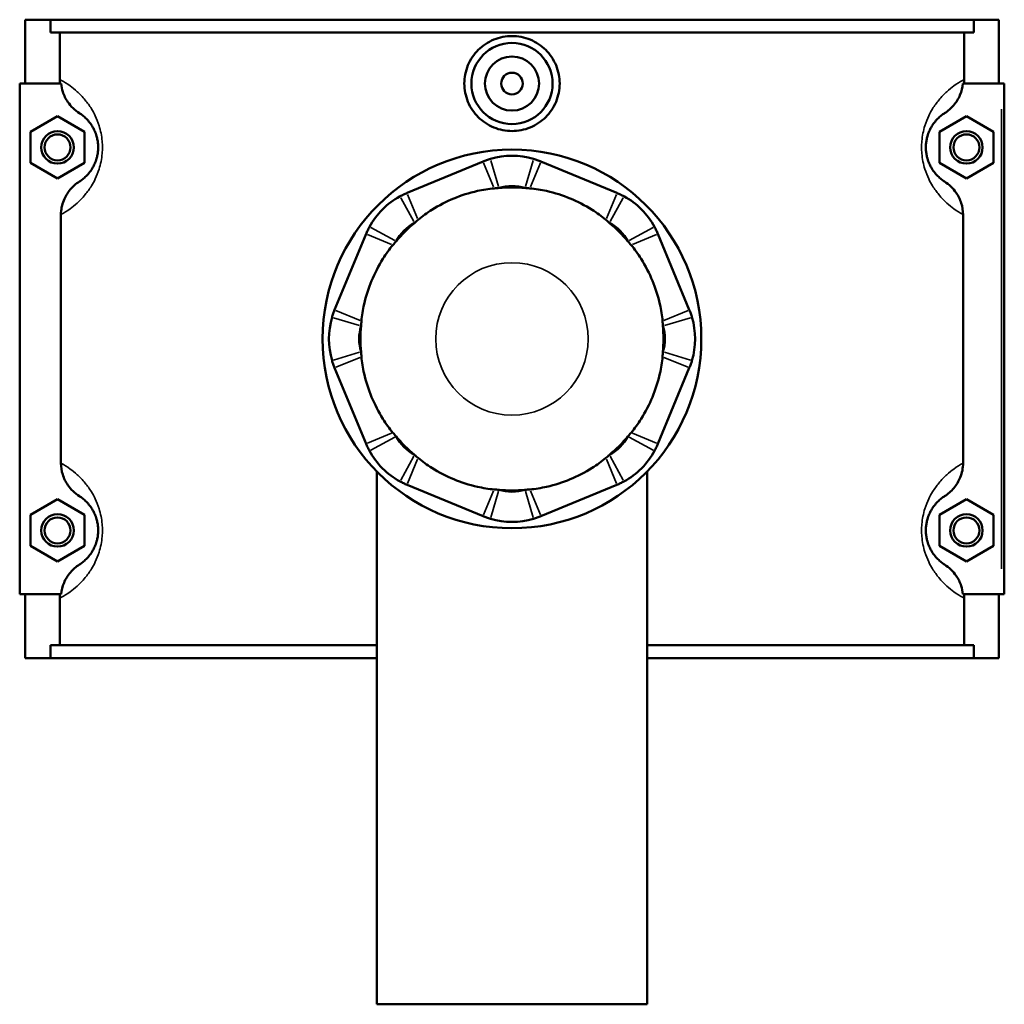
# Model space of a CAD drawing. Header units: millimetres. Extents: x -251 to 971, y -113 to 1164.
# Tile 9 of 9: x 371 to 553, y 823 to 1005. Entities that reach past the tile are written whole.
import ezdxf

# ---------------------------------------------------------------- set-up
doc = ezdxf.new("R2010")
doc.units = ezdxf.units.MM
doc.layers.add('Visible (ANSI)', color=7, linetype='Continuous', lineweight=50)
doc.layers.add('Visible Narrow (ANSI)', color=7, linetype='Continuous', lineweight=35)

msp = doc.modelspace()

# ---------------------------------------------------------------- linework, layer by layer
at = {"layer": 'Visible (ANSI)'}
for p, q in [((372.27, 1005.23), (372.27, 993.43)), ((372.27, 1005.23), (376.94, 1005.23)), ((376.94, 1005.23), (547.61, 1005.23)), ((376.94, 1002.87), (376.94, 1005.23)), ((547.61, 1005.23), (547.61, 1002.87)), ((547.61, 1005.23), (552.27, 1005.23)), ((552.27, 1005.23), (552.27, 993.43)), ((547.61, 1002.87), (376.94, 1002.87)), ((378.69, 994.18), (378.69, 1002.87)), ((545.86, 994.18), (545.86, 1002.87)), ((378.93, 993.43), (371.27, 993.43)), ((371.27, 993.43), (371.27, 899.03)), ((545.62, 993.43), (552.77, 993.43)), ((552.77, 993.43), (553.27, 993.43)), ((553.27, 899.03), (553.27, 993.43)), ((373.27, 984.52), (378.27, 987.41)), ((378.27, 987.41), (383.27, 984.52)), ((546.27, 987.41), (541.27, 984.52)), ((551.27, 984.52), (546.27, 987.41)), ((373.27, 978.75), (373.27, 984.52)), ((383.27, 984.52), (383.27, 978.75)), ((541.27, 984.52), (541.27, 978.75)), ((551.27, 978.75), (551.27, 984.52)), ((378.27, 975.86), (373.27, 978.75)), ((383.27, 978.75), (378.27, 975.86)), ((456.92, 979.01), (442.88, 973.2)), ((481.66, 973.2), (467.63, 979.01)), ((541.27, 978.75), (546.27, 975.86)), ((546.27, 975.86), (551.27, 978.75)), ((378.9, 969.2), (378.9, 923.27)), ((545.65, 923.27), (545.65, 969.2)), ((435.31, 965.62), (429.49, 951.59)), ((495.05, 951.59), (489.24, 965.62)), ((429.49, 940.87), (435.31, 926.84)), ((489.24, 926.84), (495.05, 940.87)), ((437.27, 921.74), (437.27, 823.23)), ((487.27, 921.74), (487.27, 823.23)), ((442.88, 919.26), (456.92, 913.45)), ((467.63, 913.45), (481.66, 919.26)), ((373.27, 913.72), (378.27, 916.61)), ((378.27, 916.61), (383.27, 913.72)), ((546.27, 916.61), (541.27, 913.72)), ((551.27, 913.72), (546.27, 916.61)), ((373.27, 907.95), (373.27, 913.72)), ((383.27, 913.72), (383.27, 907.95)), ((541.27, 913.72), (541.27, 907.95)), ((551.27, 907.95), (551.27, 913.72)), ((378.27, 905.06), (373.27, 907.95)), ((383.27, 907.95), (378.27, 905.06)), ((541.27, 907.95), (546.27, 905.06)), ((546.27, 905.06), (551.27, 907.95)), ((371.27, 899.03), (378.93, 899.03)), ((372.27, 899.03), (372.27, 887.23)), ((378.69, 889.59), (378.69, 898.28)), ((552.77, 899.03), (545.62, 899.03)), ((545.86, 889.59), (545.86, 898.28)), ((552.27, 899.03), (552.27, 887.23)), ((553.27, 899.03), (552.77, 899.03)), ((437.27, 889.59), (376.94, 889.59)), ((376.94, 887.23), (376.94, 889.59)), ((547.61, 889.59), (487.27, 889.59)), ((547.61, 889.59), (547.61, 887.23)), ((376.94, 887.23), (372.27, 887.23)), ((376.94, 887.23), (437.27, 887.23)), ((487.27, 887.23), (547.61, 887.23)), ((552.27, 887.23), (547.61, 887.23)), ((437.27, 823.23), (487.27, 823.23))]:
    msp.add_line(p, q, dxfattribs=at)
for centre, radius in [((462.27, 993.43), 7.5), ((462.27, 993.43), 5), ((462.27, 993.43), 2), ((378.27, 981.63), 3), ((546.27, 981.63), 3), ((378.27, 981.63), 2.4), ((546.27, 981.63), 2.4), ((462.27, 946.23), 35), ((378.27, 910.83), 3), ((546.27, 910.83), 3), ((378.27, 910.83), 2.4), ((546.27, 910.83), 2.4)]:
    msp.add_circle(centre, radius, dxfattribs=at)
for centre, radius, start, end in [((462.27, 966.08), 14, 73.4186, 106.5814), ((462.27, 966.08), 8.4, 73.4186, 106.5814), ((462.27, 946.23), 28, 85.0887, 94.9113), ((448.24, 960.27), 14, 118.4186, 151.5814), ((476.31, 960.27), 14, 28.4186, 61.5814), ((448.24, 960.27), 8.4, 118.4186, 151.5814), ((462.27, 946.23), 28, 130.0887, 139.9113), ((476.31, 960.27), 8.4, 28.4186, 61.5814), ((462.27, 946.23), 28, 40.0887, 49.9113), ((442.43, 946.23), 14, 163.4186, 196.5814), ((482.12, 946.23), 14, 343.4186, 16.5814), ((442.43, 946.23), 8.4, 163.4186, 196.5814), ((462.27, 946.23), 28, 175.0887, 184.9113), ((482.12, 946.23), 8.4, 343.4186, 16.5814), ((462.27, 946.23), 28, 355.0887, 4.9113), ((448.24, 932.2), 8.4, 208.4186, 241.5814), ((462.27, 946.23), 28, 220.0887, 229.9113), ((476.31, 932.2), 8.4, 298.4186, 331.5814), ((462.27, 946.23), 28, 310.0887, 319.9113), ((448.24, 932.2), 14, 208.4186, 241.5814), ((476.31, 932.2), 14, 298.4186, 331.5814), ((462.27, 926.39), 8.4, 253.4186, 286.5814), ((462.27, 946.23), 28, 265.0887, 274.9113), ((462.27, 926.39), 14, 253.4186, 286.5814)]:
    msp.add_arc(centre, radius, start, end, dxfattribs=at)
for points, knots in [([(471.09, 993.43), (471.09, 992.33), (470.87, 991.15), (469.96, 988.98), (469.28, 988), (467.72, 986.44), (466.73, 985.77), (464.56, 984.87), (463.38, 984.65), (461.17, 984.65), (459.99, 984.87), (457.82, 985.77), (456.83, 986.44), (455.26, 988), (454.58, 988.98), (453.68, 991.15), (453.46, 992.33), (453.46, 994.54), (453.68, 995.72), (454.58, 997.88), (455.26, 998.87), (456.83, 1000.42), (457.82, 1001.1), (459.99, 1001.99), (461.17, 1002.21), (463.38, 1002.21), (464.56, 1001.99), (466.73, 1001.1), (467.72, 1000.42), (469.28, 998.87), (469.96, 997.88), (470.87, 995.72), (471.09, 994.54), (471.09, 993.43)], [0, 0, 0, 0, 0.331811, 0.331811, 0.663621, 0.663621, 0.995085, 0.995085, 1.326549, 1.326549, 1.658012, 1.658012, 1.989476, 1.989476, 2.321287, 2.321287, 2.653097, 2.653097, 2.984908, 2.984908, 3.316719, 3.316719, 3.648183, 3.648183, 3.979646, 3.979646, 4.31111, 4.31111, 4.642574, 4.642574, 4.974384, 4.974384, 5.306195, 5.306195, 5.306195, 5.306195]), ([(378.93, 993.43), (378.98, 992.9), (379.09, 992.38), (379.47, 991.22), (379.78, 990.59), (380.74, 989.19), (381.47, 988.49), (382.31, 987.95)], [-0.6688844, -0.6688844, -0.6688844, -0.6688844, -0.5094651, -0.5094651, -0.3007313, -0.3007313, 0, 0, 0, 0]), ([(542.23, 987.95), (542.86, 988.35), (543.42, 988.84), (544.39, 989.97), (544.79, 990.61), (545.37, 991.98), (545.55, 992.7), (545.62, 993.43)], [-0.7183475, -0.7183475, -0.7183475, -0.7183475, -0.4964102, -0.4964102, -0.2713217, -0.2713217, -0.0501685, -0.0501685, -0.0501685, -0.0501685]), ([(382.31, 987.95), (382.5, 987.83), (382.71, 987.68), (383.14, 987.35), (383.34, 987.17), (383.78, 986.73), (384.02, 986.47), (384.44, 985.91), (384.63, 985.63), (384.93, 985.11), (385.04, 984.88), (385.27, 984.36), (385.38, 984.04), (385.55, 983.47), (385.61, 983.23), (385.7, 982.73), (385.73, 982.48), (385.77, 982.02), (385.77, 981.83), (385.77, 981.63), (385.77, 981.44), (385.77, 981.24), (385.73, 980.79), (385.7, 980.53), (385.61, 980.03), (385.55, 979.79), (385.38, 979.22), (385.27, 978.91), (385.04, 978.38), (384.93, 978.16), (384.63, 977.63), (384.44, 977.36), (384.02, 976.8), (383.78, 976.54), (383.34, 976.1), (383.14, 975.92), (382.71, 975.58), (382.5, 975.43), (382.31, 975.31)], [0.819533, 0.819533, 0.819533, 0.819533, 1.286555, 1.286555, 1.680084, 1.680084, 2.086513, 2.086513, 2.39915, 2.39915, 2.599975, 2.599975, 2.833787, 2.833787, 2.992981, 2.992981, 3.145728, 3.145728, 3.259124, 3.259124, 3.259124, 3.372519, 3.372519, 3.525267, 3.525267, 3.68446, 3.68446, 3.918272, 3.918272, 4.119097, 4.119097, 4.431735, 4.431735, 4.838164, 4.838164, 5.231693, 5.231693, 5.698714, 5.698714, 5.698714, 5.698714]), ([(542.23, 975.31), (542.04, 975.43), (541.83, 975.58), (541.41, 975.92), (541.2, 976.1), (540.76, 976.54), (540.53, 976.8), (540.1, 977.36), (539.92, 977.63), (539.62, 978.16), (539.51, 978.38), (539.28, 978.91), (539.16, 979.22), (539, 979.79), (538.94, 980.03), (538.85, 980.53), (538.82, 980.79), (538.78, 981.24), (538.77, 981.44), (538.77, 981.63), (538.77, 981.83), (538.78, 982.02), (538.82, 982.48), (538.85, 982.73), (538.94, 983.23), (539, 983.47), (539.16, 984.04), (539.28, 984.36), (539.51, 984.88), (539.62, 985.11), (539.92, 985.63), (540.1, 985.91), (540.53, 986.47), (540.76, 986.73), (541.2, 987.17), (541.41, 987.35), (541.83, 987.68), (542.04, 987.83), (542.23, 987.95)], [0.819533, 0.819533, 0.819533, 0.819533, 1.286554, 1.286554, 1.680084, 1.680084, 2.086513, 2.086513, 2.39915, 2.39915, 2.599975, 2.599975, 2.833787, 2.833787, 2.992981, 2.992981, 3.145728, 3.145728, 3.259124, 3.259124, 3.259124, 3.372519, 3.372519, 3.525267, 3.525267, 3.68446, 3.68446, 3.918272, 3.918272, 4.119097, 4.119097, 4.431735, 4.431735, 4.838164, 4.838164, 5.231693, 5.231693, 5.698714, 5.698714, 5.698714, 5.698714]), ([(458.28, 979.5), (458.05, 979.43), (457.82, 979.35), (457.36, 979.19), (457.14, 979.11), (456.92, 979.01)], [0.2894005, 0.2894005, 0.2894005, 0.2894005, 0.3410498, 0.3410498, 0.3926991, 0.3926991, 0.3926991, 0.3926991]), ([(467.63, 979.01), (467.41, 979.11), (467.18, 979.19), (466.73, 979.35), (466.5, 979.43), (466.27, 979.5)], [-0.3926991, -0.3926991, -0.3926991, -0.3926991, -0.3410498, -0.3410498, -0.2894005, -0.2894005, -0.2894005, -0.2894005]), ([(382.31, 975.31), (381.67, 974.9), (381.09, 974.4), (380.11, 973.22), (379.7, 972.55), (379.08, 971), (378.9, 970.1), (378.9, 969.2)], [-0.7316839, -0.7316839, -0.7316839, -0.7316839, -0.502962, -0.502962, -0.2709439, -0.2709439, 0, 0, 0, 0]), ([(458.97, 974.06), (457.97, 973.97), (456.92, 973.81), (454.37, 973.23), (452.86, 972.74), (451.52, 972.18), (450.18, 971.63), (448.77, 970.91), (446.56, 969.52), (445.7, 968.89), (444.93, 968.25)], [-0.735013, -0.735013, -0.735013, -0.735013, -0.434677, -0.434677, 0, 0, 0, 0.434677, 0.434677, 0.735013, 0.735013, 0.735013, 0.735013]), ([(479.61, 968.25), (478.84, 968.89), (477.99, 969.52), (475.77, 970.91), (474.36, 971.63), (473.02, 972.18), (471.68, 972.74), (470.18, 973.23), (467.63, 973.81), (466.58, 973.97), (465.58, 974.06)], [-0.735013, -0.735013, -0.735013, -0.735013, -0.434677, -0.434677, 0, 0, 0, 0.434677, 0.434677, 0.735013, 0.735013, 0.735013, 0.735013]), ([(545.65, 969.2), (545.65, 969.92), (545.53, 970.64), (545.1, 972.01), (544.78, 972.65), (543.81, 974.07), (543.08, 974.77), (542.23, 975.31)], [-0.7324522, -0.7324522, -0.7324522, -0.7324522, -0.5161379, -0.5161379, -0.3007313, -0.3007313, 0, 0, 0, 0]), ([(442.88, 973.2), (442.66, 973.11), (442.44, 973.01), (442, 972.8), (441.79, 972.69), (441.58, 972.58)], [-0.3926991, -0.3926991, -0.3926991, -0.3926991, -0.3410498, -0.3410498, -0.2894005, -0.2894005, -0.2894005, -0.2894005]), ([(482.97, 972.58), (482.76, 972.69), (482.54, 972.8), (482.11, 973.01), (481.89, 973.11), (481.66, 973.2)], [0.2894005, 0.2894005, 0.2894005, 0.2894005, 0.3410498, 0.3410498, 0.3926991, 0.3926991, 0.3926991, 0.3926991]), ([(435.93, 966.93), (435.81, 966.72), (435.7, 966.5), (435.5, 966.07), (435.4, 965.85), (435.31, 965.62)], [0.2894005, 0.2894005, 0.2894005, 0.2894005, 0.3410498, 0.3410498, 0.3926991, 0.3926991, 0.3926991, 0.3926991]), ([(489.24, 965.62), (489.15, 965.85), (489.05, 966.07), (488.84, 966.5), (488.73, 966.72), (488.62, 966.93)], [-0.3926991, -0.3926991, -0.3926991, -0.3926991, -0.3410498, -0.3410498, -0.2894005, -0.2894005, -0.2894005, -0.2894005]), ([(440.26, 963.57), (439.61, 962.8), (438.99, 961.95), (437.59, 959.73), (436.88, 958.32), (436.32, 956.98), (435.77, 955.64), (435.27, 954.14), (434.7, 951.58), (434.53, 950.54), (434.44, 949.54)], [-0.735013, -0.735013, -0.735013, -0.735013, -0.434677, -0.434677, 0, 0, 0, 0.434677, 0.434677, 0.735013, 0.735013, 0.735013, 0.735013]), ([(490.1, 949.54), (490.01, 950.54), (489.85, 951.58), (489.27, 954.14), (488.78, 955.64), (488.23, 956.98), (487.67, 958.32), (486.96, 959.73), (485.56, 961.95), (484.93, 962.8), (484.29, 963.57)], [-0.735013, -0.735013, -0.735013, -0.735013, -0.434677, -0.434677, 0, 0, 0, 0.434677, 0.434677, 0.735013, 0.735013, 0.735013, 0.735013]), ([(429.49, 951.59), (429.4, 951.37), (429.31, 951.14), (429.15, 950.69), (429.08, 950.46), (429.01, 950.23)], [-0.3926991, -0.3926991, -0.3926991, -0.3926991, -0.3410498, -0.3410498, -0.2894005, -0.2894005, -0.2894005, -0.2894005]), ([(495.54, 950.23), (495.47, 950.46), (495.39, 950.69), (495.23, 951.14), (495.15, 951.37), (495.05, 951.59)], [0.2894005, 0.2894005, 0.2894005, 0.2894005, 0.3410498, 0.3410498, 0.3926991, 0.3926991, 0.3926991, 0.3926991]), ([(434.44, 942.93), (434.53, 941.93), (434.7, 940.88), (435.27, 938.32), (435.77, 936.82), (436.32, 935.48), (436.88, 934.14), (437.59, 932.73), (438.99, 930.52), (439.61, 929.66), (440.26, 928.89)], [-0.735013, -0.735013, -0.735013, -0.735013, -0.434677, -0.434677, 0, 0, 0, 0.434677, 0.434677, 0.735013, 0.735013, 0.735013, 0.735013]), ([(484.29, 928.89), (484.93, 929.66), (485.56, 930.52), (486.96, 932.73), (487.67, 934.14), (488.23, 935.48), (488.78, 936.82), (489.27, 938.32), (489.85, 940.88), (490.01, 941.93), (490.1, 942.93)], [-0.735013, -0.735013, -0.735013, -0.735013, -0.434677, -0.434677, 0, 0, 0, 0.434677, 0.434677, 0.735013, 0.735013, 0.735013, 0.735013]), ([(429.01, 942.24), (429.08, 942.01), (429.15, 941.78), (429.31, 941.32), (429.4, 941.1), (429.49, 940.87)], [0.2894005, 0.2894005, 0.2894005, 0.2894005, 0.3410498, 0.3410498, 0.3926991, 0.3926991, 0.3926991, 0.3926991]), ([(495.05, 940.87), (495.15, 941.1), (495.23, 941.32), (495.39, 941.78), (495.47, 942.01), (495.54, 942.24)], [-0.3926991, -0.3926991, -0.3926991, -0.3926991, -0.3410498, -0.3410498, -0.2894005, -0.2894005, -0.2894005, -0.2894005]), ([(435.31, 926.84), (435.4, 926.62), (435.5, 926.4), (435.7, 925.96), (435.81, 925.75), (435.93, 925.54)], [-0.3926991, -0.3926991, -0.3926991, -0.3926991, -0.3410498, -0.3410498, -0.2894005, -0.2894005, -0.2894005, -0.2894005]), ([(488.62, 925.54), (488.73, 925.75), (488.84, 925.96), (489.05, 926.4), (489.15, 926.62), (489.24, 926.84)], [0.2894005, 0.2894005, 0.2894005, 0.2894005, 0.3410498, 0.3410498, 0.3926991, 0.3926991, 0.3926991, 0.3926991]), ([(378.9, 923.27), (378.9, 922.54), (379.01, 921.83), (379.45, 920.46), (379.77, 919.81), (380.74, 918.39), (381.47, 917.69), (382.31, 917.15)], [-0.7324522, -0.7324522, -0.7324522, -0.7324522, -0.5161379, -0.5161379, -0.3007313, -0.3007313, 0, 0, 0, 0]), ([(444.93, 924.22), (445.7, 923.57), (446.56, 922.95), (448.77, 921.55), (450.18, 920.83), (451.52, 920.28), (452.86, 919.73), (454.37, 919.23), (456.92, 918.66), (457.97, 918.49), (458.97, 918.4)], [-0.735013, -0.735013, -0.735013, -0.735013, -0.434677, -0.434677, 0, 0, 0, 0.434677, 0.434677, 0.735013, 0.735013, 0.735013, 0.735013]), ([(465.58, 918.4), (466.58, 918.49), (467.63, 918.66), (470.18, 919.23), (471.68, 919.73), (473.02, 920.28), (474.36, 920.83), (475.77, 921.55), (477.99, 922.95), (478.84, 923.57), (479.61, 924.22)], [-0.735013, -0.735013, -0.735013, -0.735013, -0.434677, -0.434677, 0, 0, 0, 0.434677, 0.434677, 0.735013, 0.735013, 0.735013, 0.735013]), ([(542.23, 917.15), (542.87, 917.56), (543.45, 918.07), (544.44, 919.24), (544.84, 919.91), (545.47, 921.47), (545.65, 922.36), (545.65, 923.27)], [-0.7316839, -0.7316839, -0.7316839, -0.7316839, -0.502962, -0.502962, -0.2709439, -0.2709439, 0, 0, 0, 0]), ([(441.58, 919.89), (441.79, 919.77), (442, 919.66), (442.44, 919.45), (442.66, 919.36), (442.88, 919.26)], [0.2894005, 0.2894005, 0.2894005, 0.2894005, 0.3410498, 0.3410498, 0.3926991, 0.3926991, 0.3926991, 0.3926991]), ([(481.66, 919.26), (481.89, 919.36), (482.11, 919.45), (482.54, 919.66), (482.76, 919.77), (482.97, 919.89)], [-0.3926991, -0.3926991, -0.3926991, -0.3926991, -0.3410498, -0.3410498, -0.2894005, -0.2894005, -0.2894005, -0.2894005]), ([(382.31, 917.15), (382.5, 917.03), (382.71, 916.88), (383.14, 916.55), (383.34, 916.37), (383.78, 915.93), (384.02, 915.67), (384.44, 915.11), (384.63, 914.83), (384.93, 914.31), (385.04, 914.08), (385.27, 913.56), (385.38, 913.24), (385.55, 912.67), (385.61, 912.43), (385.7, 911.93), (385.73, 911.68), (385.77, 911.22), (385.77, 911.03), (385.77, 910.83), (385.77, 910.64), (385.77, 910.44), (385.73, 909.99), (385.7, 909.73), (385.61, 909.23), (385.55, 908.99), (385.38, 908.42), (385.27, 908.11), (385.04, 907.58), (384.93, 907.36), (384.63, 906.83), (384.44, 906.56), (384.02, 906), (383.78, 905.74), (383.34, 905.3), (383.14, 905.12), (382.71, 904.78), (382.5, 904.63), (382.31, 904.51)], [0.819533, 0.819533, 0.819533, 0.819533, 1.286555, 1.286555, 1.680084, 1.680084, 2.086513, 2.086513, 2.39915, 2.39915, 2.599975, 2.599975, 2.833787, 2.833787, 2.992981, 2.992981, 3.145728, 3.145728, 3.259124, 3.259124, 3.259124, 3.372519, 3.372519, 3.525267, 3.525267, 3.68446, 3.68446, 3.918272, 3.918272, 4.119097, 4.119097, 4.431735, 4.431735, 4.838164, 4.838164, 5.231693, 5.231693, 5.698714, 5.698714, 5.698714, 5.698714]), ([(542.23, 904.51), (542.04, 904.63), (541.83, 904.78), (541.41, 905.12), (541.2, 905.3), (540.76, 905.74), (540.53, 906), (540.1, 906.56), (539.92, 906.83), (539.62, 907.36), (539.51, 907.58), (539.28, 908.11), (539.16, 908.42), (539, 908.99), (538.94, 909.23), (538.85, 909.73), (538.82, 909.99), (538.78, 910.44), (538.77, 910.64), (538.77, 910.83), (538.77, 911.03), (538.78, 911.22), (538.82, 911.68), (538.85, 911.93), (538.94, 912.43), (539, 912.67), (539.16, 913.24), (539.28, 913.56), (539.51, 914.08), (539.62, 914.31), (539.92, 914.83), (540.1, 915.11), (540.53, 915.67), (540.76, 915.93), (541.2, 916.37), (541.41, 916.55), (541.83, 916.88), (542.04, 917.03), (542.23, 917.15)], [0.819483, 0.819483, 0.819483, 0.819483, 1.286503, 1.286503, 1.680034, 1.680034, 2.086463, 2.086463, 2.3991, 2.3991, 2.599925, 2.599925, 2.833737, 2.833737, 2.99293, 2.99293, 3.145678, 3.145678, 3.259073, 3.259073, 3.259073, 3.372469, 3.372469, 3.525216, 3.525216, 3.68441, 3.68441, 3.918222, 3.918222, 4.119046, 4.119046, 4.431684, 4.431684, 4.838113, 4.838113, 5.231644, 5.231644, 5.698664, 5.698664, 5.698664, 5.698664]), ([(456.92, 913.45), (457.14, 913.36), (457.36, 913.27), (457.82, 913.11), (458.05, 913.04), (458.28, 912.97)], [-0.3926991, -0.3926991, -0.3926991, -0.3926991, -0.3410498, -0.3410498, -0.2894005, -0.2894005, -0.2894005, -0.2894005]), ([(466.27, 912.97), (466.5, 913.04), (466.73, 913.11), (467.18, 913.27), (467.41, 913.36), (467.63, 913.45)], [0.2894005, 0.2894005, 0.2894005, 0.2894005, 0.3410498, 0.3410498, 0.3926991, 0.3926991, 0.3926991, 0.3926991]), ([(382.31, 904.51), (381.69, 904.12), (381.13, 903.63), (380.16, 902.49), (379.76, 901.85), (379.18, 900.48), (379, 899.76), (378.93, 899.03)], [-0.7183475, -0.7183475, -0.7183475, -0.7183475, -0.4964102, -0.4964102, -0.2713217, -0.2713217, -0.0501685, -0.0501685, -0.0501685, -0.0501685]), ([(545.62, 899.03), (545.57, 899.56), (545.46, 900.08), (545.08, 901.25), (544.77, 901.87), (543.81, 903.27), (543.08, 903.97), (542.23, 904.51)], [-0.6688844, -0.6688844, -0.6688844, -0.6688844, -0.5094651, -0.5094651, -0.3007313, -0.3007313, 0, 0, 0, 0])]:
    msp.add_open_spline(points, degree=3, knots=knots, dxfattribs=at)
for points in [[(378.73, 993.43), (378.7, 993.68), (378.69, 993.93), (378.69, 994.18)], [(545.86, 994.18), (545.86, 993.93), (545.85, 993.68), (545.82, 993.43)], [(459.88, 974.13), (459.57, 974.11), (459.27, 974.09), (458.97, 974.06)], [(465.58, 974.06), (465.28, 974.09), (464.97, 974.11), (464.67, 974.13)], [(444.93, 968.25), (444.7, 968.05), (444.47, 967.85), (444.24, 967.65)], [(480.3, 967.65), (480.08, 967.86), (479.85, 968.06), (479.61, 968.25)], [(440.85, 964.26), (440.65, 964.03), (440.45, 963.8), (440.26, 963.57)], [(484.29, 963.57), (484.09, 963.81), (483.9, 964.04), (483.69, 964.26)], [(434.44, 949.54), (434.42, 949.23), (434.39, 948.93), (434.38, 948.63)], [(490.17, 948.63), (490.15, 948.94), (490.13, 949.24), (490.1, 949.54)], [(434.38, 943.84), (434.39, 943.53), (434.42, 943.23), (434.44, 942.93)], [(490.1, 942.93), (490.13, 943.23), (490.15, 943.53), (490.17, 943.84)], [(440.26, 928.89), (440.45, 928.66), (440.65, 928.43), (440.85, 928.2)], [(483.69, 928.2), (483.9, 928.43), (484.1, 928.66), (484.29, 928.89)], [(444.24, 924.81), (444.47, 924.61), (444.7, 924.41), (444.93, 924.22)], [(479.61, 924.22), (479.85, 924.41), (480.08, 924.61), (480.3, 924.81)], [(458.97, 918.4), (459.27, 918.38), (459.57, 918.35), (459.88, 918.34)], [(464.67, 918.34), (464.98, 918.35), (465.28, 918.38), (465.58, 918.4)], [(378.69, 898.28), (378.69, 898.53), (378.7, 898.78), (378.73, 899.03)], [(545.82, 899.03), (545.85, 898.78), (545.86, 898.53), (545.86, 898.28)]]:
    msp.add_open_spline(points, degree=3, dxfattribs=at)
at = {"layer": 'Visible Narrow (ANSI)'}
for p, q in [((552.77, 988.71), (552.77, 903.75)), ((458.36, 979.23), (459.8, 974.4)), ((464.75, 974.4), (466.19, 979.23)), ((457.02, 978.77), (458.86, 974.31)), ((465.68, 974.31), (467.53, 978.77)), ((444.11, 967.9), (441.71, 972.33)), ((444.83, 968.5), (442.98, 972.95)), ((481.56, 972.95), (479.72, 968.5)), ((482.84, 972.33), (480.44, 967.9)), ((436.17, 966.8), (440.61, 964.4)), ((483.94, 964.4), (488.37, 966.8)), ((435.55, 965.52), (440.01, 963.68)), ((484.54, 963.68), (488.99, 965.52)), ((434.11, 948.71), (429.28, 950.15)), ((434.2, 949.64), (429.74, 951.49)), ((494.81, 951.49), (490.35, 949.64)), ((495.27, 950.15), (490.44, 948.71)), ((429.28, 942.32), (434.11, 943.76)), ((429.74, 940.98), (434.2, 942.82)), ((490.35, 942.82), (494.81, 940.98)), ((490.44, 943.76), (495.27, 942.32)), ((440.01, 928.79), (435.55, 926.94)), ((488.99, 926.94), (484.54, 928.79)), ((440.61, 928.07), (436.17, 925.67)), ((488.37, 925.67), (483.94, 928.07)), ((441.71, 920.13), (444.11, 924.56)), ((480.44, 924.56), (482.84, 920.13)), ((442.98, 919.51), (444.83, 923.97)), ((479.72, 923.97), (481.56, 919.51)), ((458.86, 918.15), (457.02, 913.7)), ((459.8, 918.07), (458.36, 913.24)), ((466.19, 913.24), (464.75, 918.07)), ((467.53, 913.7), (465.68, 918.15))]:
    msp.add_line(p, q, dxfattribs=at)
msp.add_circle((462.27, 946.23), 14.09, dxfattribs=at)
for points, knots in [([(378.9, 969.2), (378.94, 969.22), (378.97, 969.24), (379.47, 969.52), (380.01, 969.85), (381.01, 970.58), (381.45, 970.93), (382.38, 971.78), (382.88, 972.28), (383.77, 973.37), (384.16, 973.9), (384.78, 974.92), (385.02, 975.35), (385.5, 976.37), (385.75, 976.97), (386.09, 978.07), (386.21, 978.54), (386.41, 979.51), (386.48, 980), (386.55, 980.88), (386.57, 981.25), (386.57, 981.63), (386.57, 982.01), (386.55, 982.39), (386.48, 983.26), (386.41, 983.76), (386.21, 984.72), (386.09, 985.19), (385.75, 986.3), (385.5, 986.9), (385.02, 987.92), (384.78, 988.35), (384.16, 989.36), (383.77, 989.9), (382.88, 990.98), (382.38, 991.49), (381.45, 992.34), (381.01, 992.68), (380.01, 993.42), (379.47, 993.75), (378.9, 994.07), (378.79, 994.13), (378.69, 994.18)], [-5.855929, -5.855929, -5.855929, -5.855929, -5.810695, -5.810695, -5.231693, -5.231693, -4.838164, -4.838164, -4.431735, -4.431735, -4.119097, -4.119097, -3.918272, -3.918272, -3.68446, -3.68446, -3.525267, -3.525267, -3.372519, -3.372519, -3.259124, -3.259124, -3.259124, -3.145728, -3.145728, -2.992981, -2.992981, -2.833787, -2.833787, -2.599975, -2.599975, -2.39915, -2.39915, -2.086513, -2.086513, -1.680084, -1.680084, -1.286555, -1.286555, -0.707553, -0.707553, -0.567667, -0.567667, -0.567667, -0.567667]), ([(545.86, 994.18), (545.76, 994.13), (545.65, 994.07), (545.08, 993.75), (544.54, 993.42), (543.53, 992.68), (543.1, 992.34), (542.17, 991.49), (541.67, 990.98), (540.78, 989.9), (540.39, 989.36), (539.76, 988.35), (539.53, 987.92), (539.04, 986.9), (538.8, 986.3), (538.45, 985.19), (538.33, 984.72), (538.14, 983.76), (538.07, 983.26), (537.99, 982.39), (537.98, 982.01), (537.98, 981.63), (537.98, 981.25), (537.99, 980.88), (538.07, 980), (538.14, 979.51), (538.33, 978.54), (538.45, 978.07), (538.8, 976.97), (539.04, 976.37), (539.53, 975.35), (539.76, 974.92), (540.39, 973.9), (540.78, 973.37), (541.67, 972.28), (542.17, 971.78), (543.1, 970.93), (543.53, 970.58), (544.54, 969.85), (545.08, 969.52), (545.57, 969.24), (545.61, 969.22), (545.65, 969.2)], [-5.95058, -5.95058, -5.95058, -5.95058, -5.810696, -5.810696, -5.231693, -5.231693, -4.838164, -4.838164, -4.431735, -4.431735, -4.119097, -4.119097, -3.918272, -3.918272, -3.68446, -3.68446, -3.525267, -3.525267, -3.372519, -3.372519, -3.259124, -3.259124, -3.259124, -3.145728, -3.145728, -2.992981, -2.992981, -2.833787, -2.833787, -2.599975, -2.599975, -2.39915, -2.39915, -2.086513, -2.086513, -1.680084, -1.680084, -1.286554, -1.286554, -0.707552, -0.707552, -0.662319, -0.662319, -0.662319, -0.662319]), ([(378.69, 898.28), (378.79, 898.34), (378.9, 898.4), (379.47, 898.72), (380.01, 899.05), (381.01, 899.78), (381.45, 900.13), (382.38, 900.98), (382.88, 901.48), (383.77, 902.57), (384.16, 903.1), (384.78, 904.12), (385.02, 904.55), (385.5, 905.57), (385.75, 906.17), (386.09, 907.27), (386.21, 907.74), (386.41, 908.71), (386.48, 909.2), (386.55, 910.08), (386.57, 910.45), (386.57, 910.83), (386.57, 911.21), (386.55, 911.59), (386.48, 912.46), (386.41, 912.96), (386.21, 913.92), (386.09, 914.39), (385.75, 915.5), (385.5, 916.1), (385.02, 917.12), (384.78, 917.55), (384.16, 918.56), (383.77, 919.1), (382.88, 920.18), (382.38, 920.69), (381.45, 921.54), (381.01, 921.88), (380.01, 922.62), (379.47, 922.95), (378.97, 923.23), (378.94, 923.25), (378.9, 923.27)], [-5.95058, -5.95058, -5.95058, -5.95058, -5.810695, -5.810695, -5.231693, -5.231693, -4.838164, -4.838164, -4.431735, -4.431735, -4.119097, -4.119097, -3.918272, -3.918272, -3.68446, -3.68446, -3.525267, -3.525267, -3.372519, -3.372519, -3.259124, -3.259124, -3.259124, -3.145728, -3.145728, -2.992981, -2.992981, -2.833787, -2.833787, -2.599975, -2.599975, -2.39915, -2.39915, -2.086513, -2.086513, -1.680084, -1.680084, -1.286555, -1.286555, -0.707553, -0.707553, -0.662319, -0.662319, -0.662319, -0.662319]), ([(545.65, 923.27), (545.61, 923.25), (545.57, 923.23), (545.08, 922.95), (544.54, 922.62), (543.53, 921.88), (543.1, 921.54), (542.17, 920.69), (541.67, 920.18), (540.78, 919.1), (540.39, 918.56), (539.76, 917.55), (539.53, 917.12), (539.04, 916.1), (538.8, 915.5), (538.45, 914.39), (538.33, 913.92), (538.14, 912.96), (538.07, 912.46), (537.99, 911.59), (537.98, 911.21), (537.98, 910.83), (537.98, 910.45), (537.99, 910.08), (538.07, 909.2), (538.14, 908.71), (538.33, 907.74), (538.45, 907.27), (538.8, 906.17), (539.04, 905.57), (539.53, 904.55), (539.76, 904.12), (540.39, 903.1), (540.78, 902.57), (541.67, 901.48), (542.17, 900.98), (543.1, 900.13), (543.53, 899.78), (544.54, 899.05), (545.08, 898.72), (545.65, 898.4), (545.76, 898.34), (545.86, 898.28)], [-5.855878, -5.855878, -5.855878, -5.855878, -5.810647, -5.810647, -5.231644, -5.231644, -4.838113, -4.838113, -4.431684, -4.431684, -4.119046, -4.119046, -3.918222, -3.918222, -3.68441, -3.68441, -3.525216, -3.525216, -3.372469, -3.372469, -3.259073, -3.259073, -3.259073, -3.145678, -3.145678, -2.99293, -2.99293, -2.833737, -2.833737, -2.599925, -2.599925, -2.3991, -2.3991, -2.086463, -2.086463, -1.680034, -1.680034, -1.286503, -1.286503, -0.707499, -0.707499, -0.567617, -0.567617, -0.567617, -0.567617])]:
    msp.add_open_spline(points, degree=3, knots=knots, dxfattribs=at)

doc.saveas('drawing.dxf')
